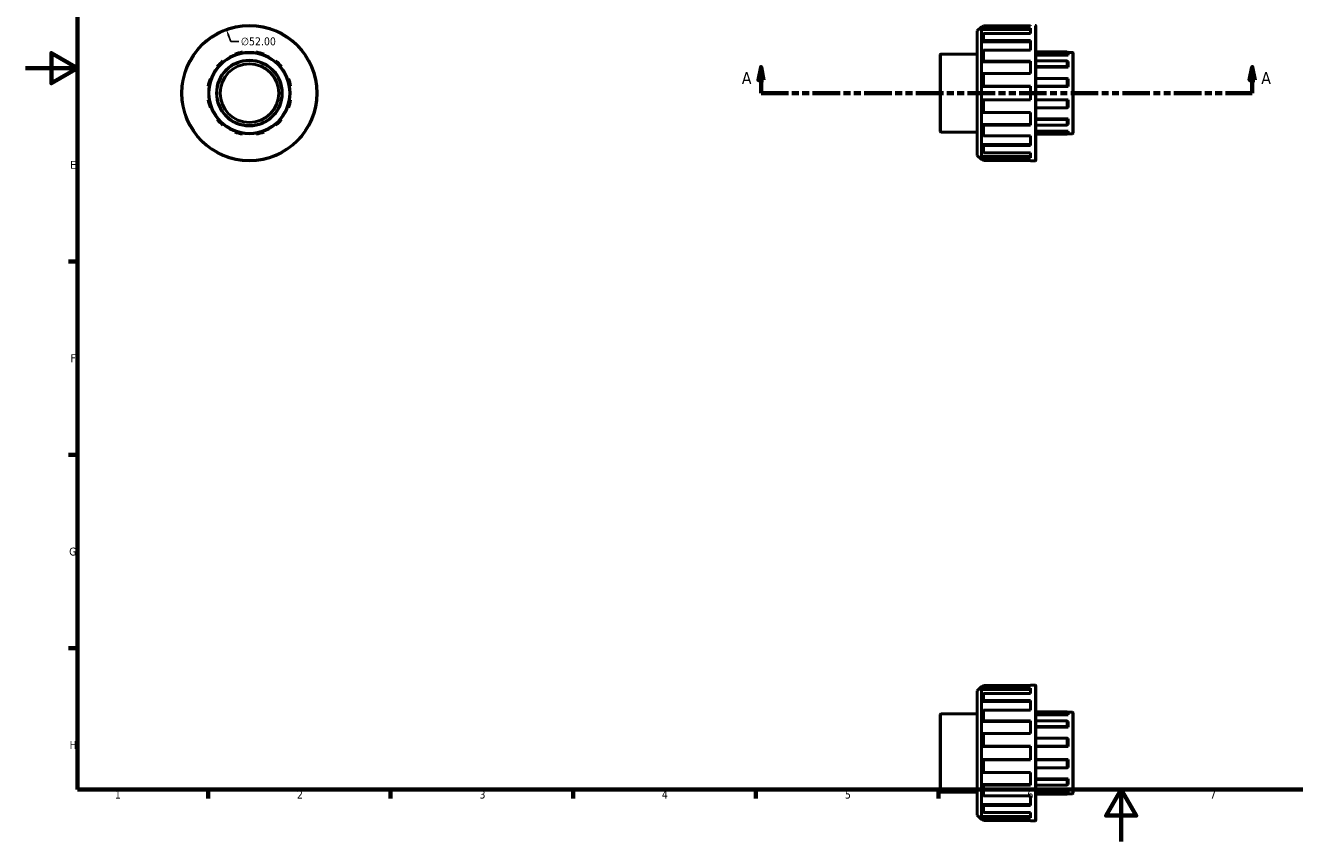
# Model space of a CAD drawing. Header units: millimetres. Extents: x 0 to 903, y 0 to 691.
# Tile 1 of 4: x 0 to 487, y 0 to 313. Entities that reach past the tile are written whole.
import ezdxf

# ---------------------------------------------------------------- set-up
doc = ezdxf.new("R2010")
doc.units = ezdxf.units.MM
doc.linetypes.add('DOUBLE_DASH_CHAIN', pattern=[1.2403, 0.6614, -0.0827, 0.1654, -0.0827, 0.1654, -0.0827])
for name, color, linetype, lineweight in [('Border (ANSI)', 7, 'Continuous', 70), ('Dimension (ANSI)', 7, 'Continuous', 25), ('Section Line (ANSI)', 7, 'DOUBLE_DASH_CHAIN', 70), ('Visible (ANSI)', 7, 'Continuous', 50), ('Visible Narrow (ANSI)', 7, 'Continuous', 35)]:
    doc.layers.add(name, color=color, linetype=linetype, lineweight=lineweight)
doc.styles.add('Label Text (ANSI)', font='tahoma.ttf')
doc.styles.add('Note Text (ANSI)', font='tahoma.ttf')
doc.dimstyles.new('Default - mm (ANSI)', dxfattribs={"dimtxt": 3.048, "dimasz": 2.5, "dimexe": 3.175, "dimexo": 1.6002, "dimgap": 0.8, "dimtad": 0, "dimtoh": 1, "dimrnd": 1e-08, "dimzin": 4, "dimdsep": 46, "dimtxsty": 'Note Text (ANSI)', "dimcen": 0.09, "dimdle": 10, "dimclrd": 256, "dimclre": 256, "dimclrt": 256, "dimadec": 1, "dimazin": 1, "dimtfac": 1, "dimtofl": 0, "dimtmove": 0, "dimatfit": 3, "dimfxl": 1, "dimtolj": 1, "dimtzin": 4, "dimlwd": -1, "dimlwe": -1, "dimarcsym": 0})

# ---------------------------------------------------------------- blocks, each defined once
blk = doc.blocks.new('Borders Default Border')
at = {"layer": 'Border (ANSI)'}
for p, q in [((20, 222.75), (16.55, 222.75)), ((20, 148.5), (16.55, 148.5)), ((20, 74.25), (16.55, 74.25)), ((70.08, 20), (70.08, 16.55)), ((140.17, 20), (140.17, 16.55)), ((210.25, 20), (210.25, 16.55)), ((280.33, 20), (280.33, 16.55)), ((350.42, 20), (350.42, 16.55))]:
    blk.add_line(p, q, dxfattribs=at)
at = {"layer": 'Border (ANSI)', "flags": 128}
for points in [[(20, 20), (20, 574), (821, 574), (821, 20), (20, 20)], [(0, 297), (20, 297), (10, 302.77), (10, 291.23), (20, 297)], [(420.5, 0), (420.5, 20), (414.73, 10), (426.27, 10), (420.5, 20)]]:
    blk.add_lwpolyline(points, dxfattribs=at)
at = {"layer": 'Border (ANSI)', "char_height": 3.05, "attachment_point": 7, "style": 'Note Text (ANSI)'}
for s, insert in [('E', (17.21, 258.35)), ('F', (17.29, 184.1)), ('G', (16.81, 109.79)), ('H', (16.97, 35.6)), ('1', (34.35, 16.55)), ('2', (104.2, 16.55)), ('3', (174.26, 16.49)), ('4', (244.23, 16.55)), ('5', (314.48, 16.49)), ('6', (384.49, 16.49)), ('7', (454.6, 16.55))]:
    blk.add_mtext(s, dxfattribs=dict(at, insert=insert))
blk = doc.blocks.new('2dTransSection0')
at = {"layer": 'Section Line (ANSI)', "linetype": 'Continuous'}
for p, q in [((282.28, 297.43), (281.28, 292.43)), ((282.28, 292.43), (282.28, 297.43)), ((283.28, 292.43), (282.28, 297.43)), ((470.78, 297.43), (469.78, 292.43)), ((470.78, 292.43), (470.78, 297.43)), ((471.78, 292.43), (470.78, 297.43)), ((281.28, 292.43), (283.28, 292.43)), ((282.28, 287.43), (282.28, 292.43)), ((469.78, 292.43), (471.78, 292.43)), ((470.78, 287.43), (470.78, 292.43)), ((282.28, 287.43), (292.49, 287.43)), ((460.57, 287.43), (470.78, 287.43))]:
    blk.add_line(p, q, dxfattribs=at)
at = {"layer": 'Section Line (ANSI)', "linetype": 'DOUBLE_DASH_CHAIN', "ltscale": 15.972039}
blk.add_line((282.28, 287.43), (470.78, 287.43), dxfattribs=at)
at = {"layer": 'Section Line (ANSI)', "linetype": 'Continuous', "flags": 128}
for points in [[(283.28, 292.43), (282.28, 297.43), (281.28, 292.43), (283.28, 292.43)], [(471.78, 292.43), (470.78, 297.43), (469.78, 292.43), (471.78, 292.43)]]:
    blk.add_lwpolyline(points, dxfattribs=at)
at = {"layer": 'Section Line (ANSI)'}
for points in [[(283.28, 292.43), (282.28, 297.43), (281.28, 292.43), (283.28, 292.43)], [(471.78, 292.43), (470.78, 297.43), (469.78, 292.43), (471.78, 292.43)]]:
    blk.add_solid(points, dxfattribs=at)
at = {"layer": 'Section Line (ANSI)', "char_height": 4.57, "attachment_point": 7, "style": 'Label Text (ANSI)'}
for insert in [(274.92, 290.93), (474.25, 290.93)]:
    blk.add_mtext('A', dxfattribs=dict(at, insert=insert))
blk = doc.blocks.new('*D12')
at = {"layer": 'Defpoints', "color": 0, "transparency": 16777216}
for p in [(77.13, 311.88), (94.79, 262.97)]:
    blk.add_point(p, dxfattribs=at)
at = {"layer": 'Dimension (ANSI)', "transparency": 16777216}
for p, q in [((78.83, 307.18), (77.98, 309.53)), ((81.89, 307.18), (78.83, 307.18))]:
    blk.add_line(p, q, dxfattribs=at)
blk.add_solid([(78.37, 309.67), (77.58, 309.39), (77.13, 311.88)], dxfattribs=at)
at = {"layer": 'Dimension (ANSI)', "transparency": 16777216, "insert": (82.69, 308.82), "char_height": 3.048, "attachment_point": 1, "style": 'Note Text (ANSI)'}
blk.add_mtext('\\A1;∅52.00', dxfattribs=at)

msp = doc.modelspace()

# ---------------------------------------------------------------- linework, layer by layer
at = {"layer": 'Visible (ANSI)'}
for p, q in [((365.281, 311.347), (366.841, 312.907)), ((366.841, 312.907), (366.841, 261.947)), ((367.31, 312.907), (366.841, 312.907)), ((367.701, 313.297), (367.181, 312.78)), ((367.181, 312.78), (367.181, 311.825)), ((367.181, 311.825), (367.701, 312.323)), ((367.181, 311.825), (385.721, 311.825)), ((367.701, 313.297), (367.701, 312.323)), ((385.721, 313.297), (367.701, 313.297)), ((367.701, 312.323), (385.721, 312.323)), ((385.721, 313.297), (385.721, 313.427)), ((385.721, 310.333), (385.721, 312.323)), ((387.781, 313.177), (387.781, 261.677)), ((365.281, 263.507), (365.281, 311.347)), ((367.701, 310.333), (367.181, 309.875)), ((367.181, 309.875), (367.181, 307.156)), ((367.181, 307.156), (367.701, 307.558)), ((367.181, 307.156), (385.721, 307.156)), ((385.721, 310.333), (367.701, 310.333)), ((367.701, 310.333), (367.701, 307.558)), ((367.701, 307.558), (385.721, 307.558)), ((385.721, 303.882), (385.721, 307.558)), ((80.317, 302.4), (80.449, 302.049)), ((83.419, 302.845), (83.359, 303.215)), ((88.559, 303.215), (88.498, 302.845)), ((91.468, 302.049), (91.601, 302.4)), ((351.031, 272.677), (351.031, 302.177)), ((365.281, 302.427), (351.281, 302.427)), ((367.701, 303.882), (367.181, 303.552)), ((367.181, 303.552), (367.181, 299.483)), ((385.721, 303.882), (367.701, 303.882)), ((367.701, 303.882), (367.701, 299.729)), ((399.756, 303.215), (387.781, 303.215)), ((387.781, 302.4), (399.756, 302.4)), ((400.131, 302.049), (387.781, 302.049)), ((399.756, 302.4), (399.756, 303.215)), ((400.131, 302.845), (399.756, 303.215)), ((399.756, 302.4), (400.131, 302.049)), ((401.781, 303.052), (399.921, 303.052)), ((400.131, 302.845), (400.131, 302.049)), ((402.031, 302.802), (402.031, 272.052)), ((73.586, 297.573), (73.876, 297.335)), ((76.051, 299.51), (75.813, 299.8)), ((96.104, 299.8), (95.866, 299.51)), ((98.041, 297.335), (98.331, 297.573)), ((367.181, 299.483), (367.701, 299.729)), ((367.181, 299.483), (385.721, 299.483)), ((367.701, 299.729), (385.721, 299.729)), ((385.721, 294.925), (385.721, 299.729)), ((399.756, 299.8), (387.781, 299.8)), ((387.781, 297.573), (399.756, 297.573)), ((400.131, 297.335), (387.781, 297.335)), ((400.131, 299.51), (399.756, 299.8)), ((399.756, 297.573), (399.756, 299.8)), ((399.756, 297.573), (400.131, 297.335)), ((400.131, 299.51), (400.131, 297.335)), ((71.337, 292.937), (70.986, 293.069)), ((100.931, 293.069), (100.58, 292.937)), ((367.701, 294.925), (367.181, 294.775)), ((367.181, 294.775), (367.181, 289.975)), ((385.721, 294.925), (367.701, 294.925)), ((367.701, 294.925), (367.701, 290.027)), ((399.756, 293.069), (387.781, 293.069)), ((400.131, 292.937), (399.756, 293.069)), ((399.756, 290.027), (399.756, 293.069)), ((400.131, 292.937), (400.131, 289.966)), ((70.171, 290.027), (70.541, 289.966)), ((101.376, 289.966), (101.746, 290.027)), ((367.181, 289.975), (367.701, 290.027)), ((367.181, 289.975), (385.721, 289.975)), ((367.701, 290.027), (385.721, 290.027)), ((385.721, 284.827), (385.721, 290.027)), ((387.781, 290.027), (399.756, 290.027)), ((400.131, 289.966), (387.781, 289.966)), ((399.756, 290.027), (400.131, 289.966)), ((70.541, 284.888), (70.171, 284.827)), ((101.746, 284.827), (101.376, 284.888)), ((367.701, 284.827), (367.181, 284.879)), ((367.181, 284.879), (385.721, 284.879)), ((367.181, 284.879), (367.181, 280.08)), ((385.721, 284.827), (367.701, 284.827)), ((367.701, 284.827), (367.701, 279.93)), ((400.131, 284.888), (387.781, 284.888)), ((399.756, 284.827), (387.781, 284.827)), ((400.131, 284.888), (399.756, 284.827)), ((399.756, 281.785), (399.756, 284.827)), ((400.131, 284.888), (400.131, 281.918)), ((70.986, 281.785), (71.337, 281.918)), ((100.58, 281.918), (100.931, 281.785)), ((367.181, 280.08), (367.701, 279.93)), ((367.701, 279.93), (385.721, 279.93)), ((385.721, 275.125), (385.721, 279.93)), ((387.781, 281.785), (399.756, 281.785)), ((399.756, 281.785), (400.131, 281.918)), ((73.876, 277.52), (73.586, 277.282)), ((75.813, 275.055), (76.051, 275.345)), ((80.449, 272.806), (80.317, 272.455)), ((91.601, 272.455), (91.468, 272.806)), ((95.866, 275.345), (96.104, 275.055)), ((98.331, 277.282), (98.041, 277.52)), ((367.701, 275.125), (367.181, 275.371)), ((367.181, 275.371), (385.721, 275.371)), ((367.181, 275.371), (367.181, 271.302)), ((385.721, 275.125), (367.701, 275.125)), ((367.701, 275.125), (367.701, 270.973)), ((400.131, 277.52), (387.781, 277.52)), ((399.756, 277.282), (387.781, 277.282)), ((387.781, 275.055), (399.756, 275.055)), ((400.131, 272.806), (387.781, 272.806)), ((400.131, 277.52), (399.756, 277.282)), ((399.756, 275.055), (399.756, 277.282)), ((399.756, 275.055), (400.131, 275.345)), ((400.131, 272.806), (399.756, 272.455)), ((400.131, 277.52), (400.131, 275.345)), ((400.131, 272.806), (400.131, 272.01)), ((83.359, 271.64), (83.419, 272.01)), ((88.498, 272.01), (88.559, 271.64)), ((365.281, 272.427), (351.281, 272.427)), ((367.181, 271.302), (367.701, 270.973)), ((367.701, 270.973), (385.721, 270.973)), ((385.721, 267.296), (385.721, 270.973)), ((399.756, 272.455), (387.781, 272.455)), ((387.781, 271.64), (399.756, 271.64)), ((399.756, 271.64), (399.756, 272.455)), ((399.756, 271.64), (400.131, 272.01)), ((401.781, 271.802), (399.921, 271.802)), ((365.281, 263.507), (366.841, 261.947)), ((367.701, 267.296), (367.181, 267.699)), ((367.181, 267.699), (385.721, 267.699)), ((367.181, 267.699), (367.181, 264.98)), ((367.181, 264.98), (367.701, 264.522)), ((367.701, 262.532), (367.181, 263.03)), ((367.181, 263.03), (385.721, 263.03)), ((367.181, 263.03), (367.181, 262.075)), ((385.721, 267.296), (367.701, 267.296)), ((367.701, 267.296), (367.701, 264.522)), ((367.701, 264.522), (385.721, 264.522)), ((385.721, 262.532), (385.721, 264.522)), ((367.31, 261.947), (366.841, 261.947)), ((367.181, 262.075), (367.701, 261.558)), ((385.721, 262.532), (367.701, 262.532)), ((367.701, 262.532), (367.701, 261.558)), ((367.701, 261.558), (385.721, 261.558)), ((385.721, 261.427), (385.721, 261.558)), ((387.531, 261.427), (385.721, 261.427)), ((365.281, 57.949), (366.841, 59.509)), ((366.841, 59.509), (366.841, 8.549)), ((367.31, 59.509), (366.841, 59.509)), ((367.701, 59.898), (367.181, 59.381)), ((367.181, 59.381), (367.181, 58.426)), ((367.181, 58.426), (367.701, 58.924)), ((385.721, 59.898), (367.701, 59.898)), ((367.701, 59.898), (367.701, 58.924)), ((367.701, 58.924), (385.721, 58.924)), ((385.721, 59.898), (385.721, 60.029)), ((387.531, 60.029), (385.721, 60.029)), ((385.721, 56.934), (385.721, 58.924)), ((387.781, 59.779), (387.781, 8.279)), ((365.281, 10.109), (365.281, 57.949)), ((367.181, 58.426), (385.721, 58.426)), ((367.701, 56.934), (367.181, 56.476)), ((367.181, 56.476), (367.181, 53.757)), ((367.181, 53.757), (367.701, 54.16)), ((367.181, 53.757), (385.721, 53.757)), ((385.721, 56.934), (367.701, 56.934)), ((367.701, 56.934), (367.701, 54.16)), ((367.701, 54.16), (385.721, 54.16)), ((385.721, 50.483), (385.721, 54.16)), ((351.031, 19.279), (351.031, 48.779)), ((365.281, 49.029), (351.281, 49.029)), ((367.701, 50.483), (367.181, 50.154)), ((367.181, 50.154), (367.181, 46.085)), ((385.721, 50.483), (367.701, 50.483)), ((367.701, 50.483), (367.701, 46.331)), ((399.756, 49.816), (387.781, 49.816)), ((387.781, 49.001), (399.756, 49.001)), ((400.131, 49.446), (399.756, 49.816)), ((399.756, 49.001), (399.756, 49.816)), ((399.756, 49.001), (400.131, 48.65)), ((401.781, 49.654), (399.921, 49.654)), ((400.131, 49.446), (400.131, 48.65)), ((402.031, 49.404), (402.031, 18.654)), ((367.181, 46.085), (367.701, 46.331)), ((367.181, 46.085), (385.721, 46.085)), ((367.701, 46.331), (385.721, 46.331)), ((385.721, 41.527), (385.721, 46.331)), ((400.131, 48.65), (387.781, 48.65)), ((399.756, 46.401), (387.781, 46.401)), ((387.781, 44.174), (399.756, 44.174)), ((400.131, 43.936), (387.781, 43.936)), ((400.131, 46.111), (399.756, 46.401)), ((399.756, 44.174), (399.756, 46.401)), ((399.756, 44.174), (400.131, 43.936)), ((400.131, 46.111), (400.131, 43.936)), ((367.701, 41.527), (367.181, 41.377)), ((367.181, 41.377), (367.181, 36.577)), ((385.721, 41.527), (367.701, 41.527)), ((367.701, 41.527), (367.701, 36.629)), ((399.756, 39.671), (387.781, 39.671)), ((400.131, 39.539), (399.756, 39.671)), ((399.756, 36.629), (399.756, 39.671)), ((400.131, 39.539), (400.131, 36.568)), ((367.181, 36.577), (367.701, 36.629)), ((367.181, 36.577), (385.721, 36.577)), ((367.701, 36.629), (385.721, 36.629)), ((385.721, 31.429), (385.721, 36.629)), ((387.781, 36.629), (399.756, 36.629)), ((400.131, 36.568), (387.781, 36.568)), ((399.756, 36.629), (400.131, 36.568)), ((367.701, 31.429), (367.181, 31.481)), ((367.181, 31.481), (367.181, 26.681)), ((367.181, 31.481), (385.721, 31.481)), ((367.701, 31.429), (367.701, 26.531)), ((385.721, 31.429), (367.701, 31.429)), ((400.131, 31.49), (387.781, 31.49)), ((399.756, 31.429), (387.781, 31.429)), ((400.131, 31.49), (399.756, 31.429)), ((399.756, 28.387), (399.756, 31.429)), ((400.131, 31.49), (400.131, 28.519)), ((367.181, 26.681), (367.701, 26.531)), ((367.701, 26.531), (385.721, 26.531)), ((385.721, 21.727), (385.721, 26.531)), ((387.781, 28.387), (399.756, 28.387)), ((399.756, 28.387), (400.131, 28.519)), ((367.701, 21.727), (367.181, 21.973)), ((367.181, 21.973), (385.721, 21.973)), ((367.181, 21.973), (367.181, 17.904)), ((385.721, 21.727), (367.701, 21.727)), ((367.701, 21.727), (367.701, 17.575)), ((400.131, 24.121), (387.781, 24.121)), ((399.756, 23.883), (387.781, 23.883)), ((387.781, 21.657), (399.756, 21.657)), ((400.131, 24.121), (399.756, 23.883)), ((399.756, 21.657), (399.756, 23.883)), ((399.756, 21.657), (400.131, 21.947)), ((400.131, 24.121), (400.131, 21.947)), ((365.281, 19.029), (351.281, 19.029)), ((367.181, 17.904), (367.701, 17.575)), ((367.701, 17.575), (385.721, 17.575)), ((385.721, 13.898), (385.721, 17.575)), ((400.131, 19.407), (387.781, 19.407)), ((399.756, 19.057), (387.781, 19.057)), ((387.781, 18.241), (399.756, 18.241)), ((400.131, 19.407), (399.756, 19.057)), ((399.756, 18.241), (399.756, 19.057)), ((399.756, 18.241), (400.131, 18.611)), ((401.781, 18.404), (399.921, 18.404)), ((400.131, 19.407), (400.131, 18.611)), ((365.281, 10.109), (366.841, 8.549)), ((367.701, 13.898), (367.181, 14.3)), ((367.181, 14.3), (385.721, 14.3)), ((367.181, 14.3), (367.181, 11.581)), ((367.181, 11.581), (367.701, 11.123)), ((385.721, 13.898), (367.701, 13.898)), ((367.701, 13.898), (367.701, 11.123)), ((367.701, 11.123), (385.721, 11.123)), ((385.721, 9.133), (385.721, 11.123)), ((367.31, 8.549), (366.841, 8.549)), ((367.701, 9.133), (367.181, 9.631)), ((367.181, 9.631), (385.721, 9.631)), ((367.181, 9.631), (367.181, 8.677)), ((367.181, 8.677), (367.701, 8.159)), ((385.721, 9.133), (367.701, 9.133)), ((367.701, 9.133), (367.701, 8.159)), ((367.701, 8.159), (385.721, 8.159)), ((385.721, 8.029), (385.721, 8.159)), ((387.531, 8.029), (385.721, 8.029))]:
    msp.add_line(p, q, dxfattribs=at)
for radius in [26, 15.625, 12.5, 11.25]:
    msp.add_circle((85.959, 287.427), radius, dxfattribs=at)
for centre, radius, start, end in [((387.531, 313.177), 0.25, 0, 90), ((85.959, 287.427), 16, 99.35204, 110.64796), ((85.959, 287.427), 16, 69.35204, 80.64796), ((351.281, 302.177), 0.25, 90, 180), ((401.781, 302.802), 0.25, 0, 90), ((85.959, 287.427), 16, 129.35204, 140.64796), ((85.959, 287.427), 16, 39.35204, 50.64796), ((85.959, 287.427), 16, 159.35204, 170.64796), ((85.959, 287.427), 16, 9.35204, 20.64796), ((85.959, 287.427), 16, 189.35204, 200.64796), ((85.959, 287.427), 16, 339.35204, 350.64796), ((85.959, 287.427), 16, 219.35204, 230.64796), ((85.959, 287.427), 16, 309.35204, 320.64796), ((85.959, 287.427), 16, 249.35204, 260.64796), ((85.959, 287.427), 16, 279.35204, 290.64796), ((351.281, 272.677), 0.25, 180, 270), ((401.781, 272.052), 0.25, 270, 0), ((387.531, 261.677), 0.25, 270, 0), ((387.531, 59.779), 0.25, 0, 90), ((351.281, 48.779), 0.25, 90, 180), ((401.781, 49.404), 0.25, 0, 90), ((351.281, 19.279), 0.25, 180, 270), ((401.781, 18.654), 0.25, 270, 0), ((387.531, 8.279), 0.25, 270, 0)]:
    msp.add_arc(centre, radius, start, end, dxfattribs=at)
at = {"layer": 'Visible Narrow (ANSI)'}
for p, q in [((387.531, 261.747), (387.531, 313.107)), ((351.281, 302.243), (351.281, 272.612)), ((401.781, 271.995), (401.781, 302.86)), ((387.531, 8.349), (387.531, 59.709)), ((351.281, 48.844), (351.281, 19.213)), ((401.781, 18.596), (401.781, 49.461))]:
    msp.add_line(p, q, dxfattribs=at)
for radius in [25.75, 15.375, 12.75]:
    msp.add_circle((85.959, 287.427), radius, dxfattribs=at)

# ---------------------------------------------------------------- block references
msp.add_blockref('Borders Default Border', (0, 0))
at = {"layer": 'Section Line (ANSI)'}
msp.add_blockref('2dTransSection0', (0, 0), dxfattribs=at)

# ---------------------------------------------------------------- dimensions: what is measured, and where the dimension line sits
at = {"layer": 'Dimension (ANSI)'}
dim = msp.add_diameter_dim_2p(p1=(94.79, 262.973), p2=(77.127, 311.882), dimstyle='Default - mm (ANSI)', override={"dimtih": 1, "dimdec": 2, "dimlfac": 1, "dimtp": 0, "dimtm": 0, "dimtdec": 2}, dxfattribs=at)
dim.commit()
dim.dimension.update_dxf_attribs({"geometry": '*D12', "text_midpoint": (89.386, 307.179), "dimtype": 163})

doc.saveas('drawing.dxf')
